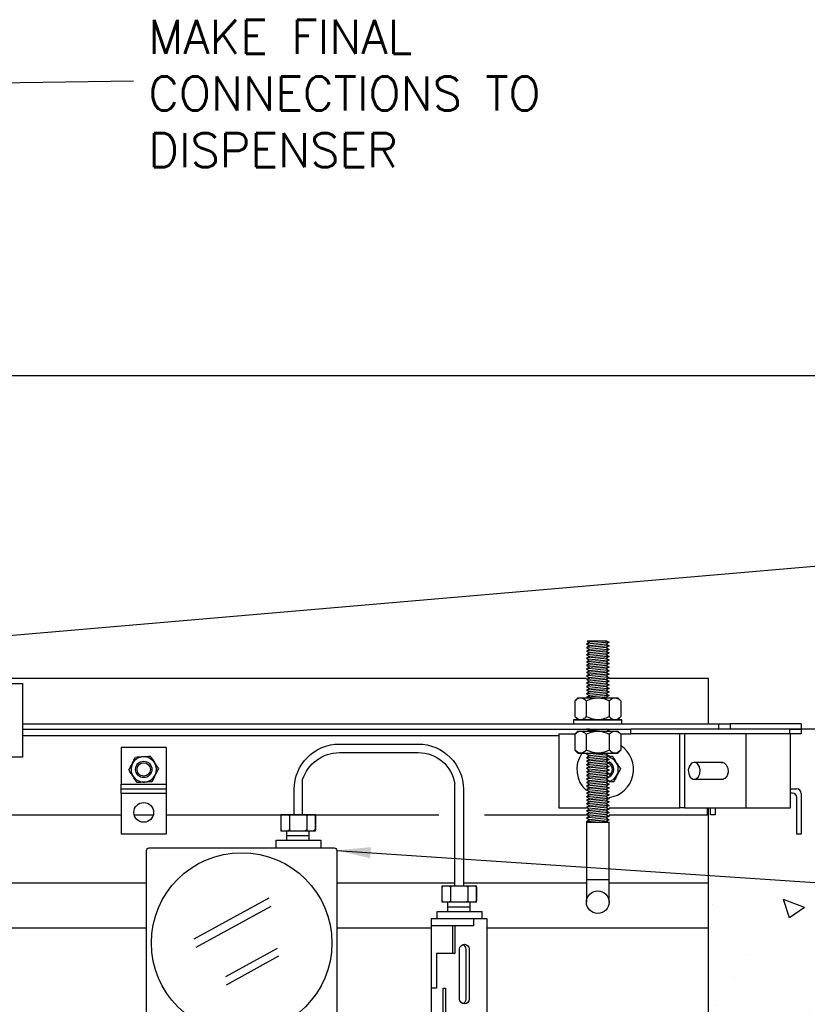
# Model space of a CAD drawing. Extents: x 1152 to 2559, y 156 to 782.
# Tile 110 of 111: x 2503 to 2520, y 496 to 518. Entities that reach past the tile are written whole.
import ezdxf

# ---------------------------------------------------------------- set-up
doc = ezdxf.new("R2010")
doc.units = 0
doc.header["$MEASUREMENT"] = 0
for name, color, linetype in [('1', 1, 'CONTINUOUS'), ('CONCRETE-HATCH', 2, 'CONTINUOUS'), ('CONCRETE-ISLAND', 6, 'CONTINUOUS'), ('DISPENSER-ELEVATION', 3, 'CONTINUOUS'), ('DISPENSER-SUMP', 1, 'CONTINUOUS'), ('FREEZE-OUTLINE-TITLES', 60, 'CONTINUOUS'), ('J-BOX', 2, 'CONTINUOUS'), ('PROBE', 2, 'CONTINUOUS'), ('TEXT', 3, 'CONTINUOUS')]:
    doc.layers.add(name, color=color, linetype=linetype)
doc.styles.add('sim001', font='simplex.shx', dxfattribs={"height": 0.08})
doc.styles.add('SIMPLEX', font='simplex')
doc.dimstyles.new('DIM16', dxfattribs={"dimscale": 16, "dimtxt": 0.09375, "dimasz": 0.09375, "dimexe": 0.0625, "dimexo": 0.0625, "dimgap": 0.0625, "dimtad": 1, "dimdec": 4, "dimzin": 3, "dimdsep": 46, "dimlunit": 4, "dimtxsty": 'SIMPLEX', "dimcen": 0, "dimclrd": 3, "dimclre": 3, "dimclrt": 3, "dimadec": 0, "dimazin": 0, "dimtfac": 1, "dimtdec": 4, "dimtofl": 0, "dimtmove": 0, "dimatfit": 3, "dimfxl": 1, "dimfrac": 2, "dimtolj": 1, "dimtzin": 3, "dimarcsym": 0})
doc.dimstyles.new('DIM8', dxfattribs={"dimscale": 8, "dimtxt": 0.09375, "dimasz": 0.09375, "dimexe": 0.0625, "dimexo": 0.0625, "dimgap": 0.0625, "dimtad": 1, "dimdec": 4, "dimzin": 3, "dimdsep": 46, "dimlunit": 4, "dimtxsty": 'SIMPLEX', "dimcen": 0.0625, "dimclrd": 3, "dimclre": 3, "dimclrt": 3, "dimadec": 0, "dimazin": 0, "dimtfac": 1, "dimtdec": 4, "dimtofl": 0, "dimtmove": 0, "dimatfit": 3, "dimfxl": 1, "dimfrac": 2, "dimtolj": 1, "dimtzin": 3, "dimarcsym": 0})

msp = doc.modelspace()

# ---------------------------------------------------------------- hatches: boundary and pattern name
at = {"layer": 'CONCRETE-HATCH'}
h = msp.add_hatch(dxfattribs=at)
h.set_pattern_fill('AR-CONC', color=256, scale=0.6667, style=0)
h.set_pattern_definition([(130, (2273.9013, 200.234), (-4.781974, -0.41837), [0.500025, -5.500275]), (185, (2273.9013, 200.234), (0.925055, 5.014865), [0.40002, -4.40022]), (79.5486, (2273.503, 200.1992), (-3.85692, 4.596493), [0.424956, -4.674514]), (133.8158, (2273.9013, 201.5675), (-7.1153, -1.103515), [0.75004, -8.25041]), (83.3644, (2273.3084, 201.4755), (-6.2314, 6.49444), [0.63743, -7.01177]), (188.8158, (2273.901, 201.5675), (-6.23139, 6.49445), [0.60003, -6.60033]), (159, (2273.2346, 201.234), (-3.97958, -2.68426), [0.500025, -5.500275]), (214, (2273.2346, 201.234), (-1.622183, 4.834575), [0.40002, -4.40022]), (108.5486, (2272.903, 201.0105), (-5.601764, 2.15031), [0.424956, -4.674514]), (142.5, (2273.9013, 200.2341), (-0.08107, 2.219403), [0, -4.346884, 0, -4.46689, 0, -4.416887]), (172.5, (2273.9013, 200.234), (-1.753885, 2.629543), [0, -2.546794, 0, -4.246879, 0, -1.683418]), (212.5, (2275.388, 200.2341), (-3.558994, -0.150373), [0, -1.66675, 0, -5.20026, 0, -6.900345]), (222.5, (2276.0548, 200.234), (-3.888102, 0.6674), [0, -2.166775, 0, -3.453506, 0, -4.900245])])
edge = h.paths.add_edge_path()
edge.add_line((2520.41728, 502.01628), (2533.63542, 502.11746))
edge.add_line((2533.63542, 502.11746), (2533.63542, 499.69939))
edge.add_line((2533.63542, 499.69939), (2531.81472, 499.01265))
edge.add_line((2531.81472, 499.01265), (2532.95954, 499.01265))
edge.add_line((2532.95954, 499.01265), (2533.63542, 498.35331))
edge.add_line((2533.63542, 498.35331), (2533.63542, 489.27353))
edge.add_line((2533.63542, 489.27353), (2517.95024, 489.27353))
edge.add_line((2517.95024, 489.27353), (2518.01915, 498.11664))
edge.add_arc((2517.67446, 497.99287), 0.36624, -262.38732, 19.752242, ccw=False)
edge.add_line((2517.62594, 498.35587), (2518.85002, 498.35587))
edge.add_line((2518.85002, 498.35587), (2518.85002, 498.34238))
edge.add_line((2518.85002, 498.34238), (2518.85002, 498.25873))
edge.add_line((2518.85002, 498.25873), (2518.85002, 498.24254))
edge.add_line((2518.85002, 498.24254), (2518.85002, 498.23175))
edge.add_line((2518.85002, 498.23175), (2518.91479, 498.23175))
edge.add_line((2518.91479, 498.23175), (2518.93907, 498.23175))
edge.add_line((2518.93907, 498.23175), (2518.93907, 497.88905))
edge.add_line((2518.93907, 497.88905), (2519.02002, 497.88905))
edge.add_line((2519.02002, 497.88905), (2519.09827, 497.88905))
edge.add_line((2519.09827, 497.88905), (2519.09827, 498.22575))
edge.add_line((2519.09827, 498.22575), (2519.11446, 498.23175))
edge.add_line((2519.11446, 498.23175), (2519.17113, 498.23175))
edge.add_line((2519.17113, 498.23175), (2519.18732, 498.23175))
edge.add_line((2519.18732, 498.23175), (2519.18732, 498.24254))
edge.add_line((2519.18732, 498.24254), (2519.18732, 498.32889))
edge.add_line((2519.18732, 498.32889), (2519.18732, 498.35587))
edge.add_line((2519.18732, 498.35587), (2519.24669, 498.35587))
edge.add_line((2519.24669, 498.35587), (2519.32764, 498.35587))
edge.add_line((2519.32764, 498.35587), (2519.37621, 498.35587))
edge.add_line((2519.37621, 498.35587), (2519.3951, 498.35587))
edge.add_line((2519.3951, 498.35587), (2519.3951, 498.51238))
edge.add_line((2519.3951, 498.51238), (2519.45177, 498.51238))
edge.add_line((2519.45177, 498.51238), (2519.51922, 498.51238))
edge.add_line((2519.51922, 498.51238), (2519.51922, 498.22365))
edge.add_line((2519.51922, 498.22365), (2519.51922, 498.1481))
edge.add_line((2519.51922, 498.1481), (2519.51922, 498.11841))
edge.add_line((2519.51922, 498.11841), (2519.62446, 498.11841))
edge.add_line((2519.62446, 498.11841), (2519.62446, 498.1481))
edge.add_line((2519.62446, 498.1481), (2519.62446, 498.22365))
edge.add_line((2519.62446, 498.22365), (2519.62446, 498.52387))
edge.add_arc((2519.53071, 498.52387), 0.09375, 360, 450)
edge.add_line((2519.53071, 498.61762), (2519.50303, 498.61762))
edge.add_line((2519.50303, 498.61762), (2519.45177, 498.61762))
edge.add_line((2519.45177, 498.61762), (2519.37351, 498.61762))
edge.add_line((2519.37351, 498.61762), (2519.26828, 498.61762))
edge.add_line((2519.26828, 498.61762), (2519.20621, 498.61762))
edge.add_line((2519.20621, 498.61762), (2519.20621, 498.63651))
edge.add_line((2519.20621, 498.63651), (2519.13605, 498.63651))
edge.add_line((2519.13605, 498.63651), (2519.0605, 498.63651))
edge.add_line((2519.0605, 498.63651), (2518.97684, 498.63651))
edge.add_line((2518.97684, 498.63651), (2518.90129, 498.63651))
edge.add_line((2518.90129, 498.63651), (2518.85002, 498.63651))
edge.add_line((2518.85002, 498.63651), (2518.83113, 498.63651))
edge.add_line((2518.83113, 498.63651), (2518.83113, 498.61762))
edge.add_line((2518.83113, 498.61762), (2520.41728, 498.51644))
edge.add_line((2520.41728, 498.51644), (2520.41728, 502.01628))
edge = h.paths.add_edge_path(flags=17)
edge.add_line((2518.99573, 498.75932), (2518.99573, 498.74302))
edge.add_arc((2519.02002, 498.53667), 0.20778, 84.035352, 96.711877, ccw=False)
edge.add_line((2519.04161, 498.74332), (2519.04161, 498.75959))
edge.add_arc((2519.02002, 498.53667), 0.22397, 68.070412, 84.46793, ccw=False)
edge.add_arc((2519.02002, 498.53667), 0.22397, 47.302508, 68.070412, ccw=False)
edge.add_line((2519.1719, 498.70127), (2519.15494, 498.70127))
edge.add_line((2519.15494, 498.70127), (2519.09827, 498.70127))
edge.add_line((2519.09827, 498.70127), (2519.02002, 498.70127))
edge.add_line((2519.02002, 498.70127), (2518.94176, 498.70127))
edge.add_line((2518.94176, 498.70127), (2518.86814, 498.70127))
edge.add_arc((2519.02002, 498.53667), 0.22397, 111.929588, 132.697492, ccw=False)
edge.add_arc((2519.02002, 498.53667), 0.22397, 96.224687, 111.929588, ccw=False)

# ---------------------------------------------------------------- linework, layer by layer
at = {"layer": '1', "linetype": 'Continuous'}
for p, q in [((2515.35944, 504.0301), (2515.29221, 503.98976)), ((2515.79306, 504.0301), (2515.29221, 503.98976)), ((2515.30902, 504.05699), (2515.35944, 504.0301)), ((2515.74264, 504.05699), (2515.30902, 504.05699)), ((2515.63171, 504.05699), (2515.35944, 504.0301)), ((2515.79306, 504.0301), (2515.72583, 503.98976)), ((2515.74264, 504.05699), (2515.79306, 504.0301)), ((2515.29221, 503.98976), (2515.35944, 503.94943)), ((2515.35944, 503.94943), (2515.29221, 503.91245)), ((2515.79306, 503.94943), (2515.29221, 503.91245)), ((2515.29221, 503.91245), (2515.35944, 503.87211)), ((2515.79306, 503.87211), (2515.29221, 503.83178)), ((2515.35944, 503.87211), (2515.29221, 503.83178)), ((2515.29221, 503.83178), (2515.35944, 503.7948)), ((2515.79306, 503.7948), (2515.29221, 503.75447)), ((2515.35944, 503.7948), (2515.29221, 503.75447)), ((2515.72583, 503.98976), (2515.35944, 503.94943)), ((2515.72583, 503.91245), (2515.35944, 503.87211)), ((2515.72583, 503.83178), (2515.35944, 503.7948)), ((2515.72583, 503.98976), (2515.79306, 503.94943)), ((2515.79306, 503.94943), (2515.72583, 503.91245)), ((2515.72583, 503.91245), (2515.79306, 503.87211)), ((2515.79306, 503.87211), (2515.72583, 503.83178)), ((2515.72583, 503.83178), (2515.79306, 503.7948)), ((2515.79306, 503.7948), (2515.72583, 503.75447)), ((2515.29221, 503.75447), (2515.35944, 503.71749)), ((2515.35944, 503.71749), (2515.29221, 503.67715)), ((2515.79306, 503.71749), (2515.29221, 503.67715)), ((2515.29221, 503.67715), (2515.35944, 503.63682)), ((2515.35944, 503.63682), (2515.29221, 503.59984)), ((2515.79306, 503.63682), (2515.29221, 503.59984)), ((2515.29221, 503.59984), (2515.35944, 503.5595)), ((2515.72583, 503.75447), (2515.35944, 503.71749)), ((2515.72583, 503.67715), (2515.35944, 503.63682)), ((2515.72583, 503.59984), (2515.35944, 503.5595)), ((2515.72583, 503.75447), (2515.79306, 503.71749)), ((2515.79306, 503.71749), (2515.72583, 503.67715)), ((2515.72583, 503.67715), (2515.79306, 503.63682)), ((2515.79306, 503.63682), (2515.72583, 503.59984)), ((2515.72583, 503.59984), (2515.79306, 503.5595)), ((2515.79306, 503.5595), (2515.29221, 503.51917)), ((2515.35944, 503.5595), (2515.29221, 503.51917)), ((2515.29221, 503.51917), (2515.35944, 503.48219)), ((2515.79306, 503.48219), (2515.29221, 503.44185)), ((2515.35944, 503.48219), (2515.29221, 503.44185)), ((2515.29221, 503.44185), (2515.35944, 503.40152)), ((2515.35944, 503.40152), (2515.29221, 503.36454)), ((2515.79306, 503.40152), (2515.29221, 503.36454)), ((2515.29221, 503.36454), (2515.35944, 503.32421)), ((2515.72583, 503.51917), (2515.35944, 503.48219)), ((2515.72583, 503.44185), (2515.35944, 503.40152)), ((2515.72583, 503.36454), (2515.35944, 503.32421)), ((2515.79306, 503.5595), (2515.72583, 503.51917)), ((2515.72583, 503.51917), (2515.79306, 503.48219)), ((2515.79306, 503.48219), (2515.72583, 503.44185)), ((2515.72583, 503.44185), (2515.79306, 503.40152)), ((2515.79306, 503.40152), (2515.72583, 503.36454)), ((2515.72583, 503.36454), (2515.79306, 503.32421)), ((2515.29221, 503.23009), (2490.44366, 503.23009)), ((2515.35944, 503.32421), (2515.29221, 503.28723)), ((2515.79306, 503.32421), (2515.29221, 503.28723)), ((2515.29221, 503.28723), (2515.35944, 503.24689)), ((2515.79306, 503.24689), (2515.29221, 503.20656)), ((2515.35944, 503.24689), (2515.29221, 503.20656)), ((2515.29221, 503.20656), (2515.35944, 503.16958)), ((2515.79306, 503.16958), (2515.29221, 503.12924)), ((2515.35944, 503.16958), (2515.29221, 503.12924)), ((2515.72583, 503.28723), (2515.35944, 503.24689)), ((2515.72583, 503.20656), (2515.35944, 503.16958)), ((2515.79306, 503.32421), (2515.72583, 503.28723)), ((2515.72583, 503.28723), (2515.79306, 503.24689)), ((2515.79306, 503.24689), (2515.72583, 503.20656)), ((2515.72583, 503.20656), (2515.79306, 503.16958)), ((2515.79306, 503.16958), (2515.72583, 503.12924)), ((2517.9847, 503.23009), (2515.79306, 503.23009)), ((2517.9847, 502.22839), (2517.9847, 503.23009)), ((2515.29221, 503.12924), (2515.35944, 503.08891)), ((2515.35944, 503.08891), (2515.29221, 503.05193)), ((2515.79306, 503.08891), (2515.29221, 503.05193)), ((2515.29221, 503.05193), (2515.35944, 503.01159)), ((2515.35944, 503.01159), (2515.29221, 502.97126)), ((2515.79306, 503.01159), (2515.29221, 502.97126)), ((2515.29221, 502.97126), (2515.35944, 502.93428)), ((2515.79306, 502.93428), (2515.29221, 502.89394)), ((2515.35944, 502.93428), (2515.29221, 502.89394)), ((2515.72583, 503.12924), (2515.35944, 503.08891)), ((2515.72583, 503.05193), (2515.35944, 503.01159)), ((2515.72583, 502.97126), (2515.35944, 502.93428)), ((2515.72583, 503.12924), (2515.79306, 503.08891)), ((2515.79306, 503.08891), (2515.72583, 503.05193)), ((2515.72583, 503.05193), (2515.79306, 503.01159)), ((2515.79306, 503.01159), (2515.72583, 502.97126)), ((2515.72583, 502.97126), (2515.79306, 502.93428)), ((2515.79306, 502.93428), (2515.72583, 502.89394)), ((2515.10397, 502.80655), (2515.03674, 502.73932)), ((2515.03674, 502.73932), (2515.07036, 502.76957)), ((2515.03674, 502.73932), (2515.03674, 502.38973)), ((2515.07036, 502.76957), (2515.08716, 502.78302)), ((2515.08716, 502.78302), (2515.10733, 502.7931)), ((2515.10397, 502.80655), (2515.11742, 502.80655)), ((2515.10733, 502.7931), (2515.14767, 502.80655)), ((2515.11742, 502.80655), (2515.16111, 502.80655)), ((2515.14767, 502.80655), (2515.15439, 502.80655)), ((2515.15439, 502.80655), (2515.16111, 502.80655)), ((2515.16111, 502.80655), (2515.19473, 502.79983)), ((2515.16111, 502.80655), (2515.25859, 502.80655)), ((2515.19473, 502.79983), (2515.22834, 502.78638)), ((2515.22834, 502.78638), (2515.25859, 502.76621)), ((2515.25859, 502.80655), (2515.39305, 502.80655)), ((2515.25859, 502.76621), (2515.28885, 502.73932)), ((2515.28885, 502.73932), (2515.35944, 502.76957)), ((2515.28885, 502.73932), (2515.28885, 502.38973)), ((2515.29221, 502.89394), (2515.35944, 502.85697)), ((2515.79306, 502.85697), (2515.29221, 502.81663)), ((2515.35944, 502.85697), (2515.29221, 502.81663)), ((2515.29221, 502.81663), (2515.30902, 502.80655)), ((2515.72583, 502.89394), (2515.35944, 502.85697)), ((2515.35944, 502.76957), (2515.39305, 502.78302)), ((2515.39305, 502.80655), (2515.54095, 502.80655)), ((2515.39305, 502.78302), (2515.43003, 502.7931)), ((2515.43003, 502.7931), (2515.5107, 502.80655)), ((2515.5107, 502.80655), (2515.52415, 502.80655)), ((2515.52415, 502.80655), (2515.54095, 502.80655)), ((2515.54095, 502.80655), (2515.69222, 502.80655)), ((2515.54095, 502.80655), (2515.60818, 502.79983)), ((2515.60818, 502.79983), (2515.67205, 502.78638)), ((2515.72583, 502.81663), (2515.63171, 502.80655)), ((2515.67205, 502.78638), (2515.73591, 502.76621)), ((2515.69222, 502.80655), (2515.82331, 502.80655)), ((2515.72583, 502.89394), (2515.79306, 502.85697)), ((2515.79306, 502.85697), (2515.72583, 502.81663)), ((2515.72583, 502.81663), (2515.74264, 502.80655)), ((2515.73591, 502.76621), (2515.79306, 502.73932)), ((2515.79306, 502.73932), (2515.81659, 502.75949)), ((2515.79306, 502.73932), (2515.79306, 502.38973)), ((2515.81659, 502.75949), (2515.84012, 502.7763)), ((2515.82331, 502.80655), (2515.92079, 502.80655)), ((2515.84012, 502.7763), (2515.88045, 502.79983)), ((2515.88045, 502.79983), (2515.92079, 502.80655)), ((2515.92079, 502.80655), (2515.96449, 502.80655)), ((2515.92079, 502.80655), (2515.92751, 502.80655)), ((2515.92751, 502.80655), (2515.95777, 502.79983)), ((2515.95777, 502.79983), (2515.97457, 502.7931)), ((2515.96449, 502.80655), (2515.9813, 502.80655)), ((2515.97457, 502.7931), (2515.98802, 502.78638)), ((2516.04853, 502.73932), (2515.9813, 502.80655)), ((2515.98802, 502.78638), (2516.01827, 502.76285)), ((2516.01827, 502.76285), (2516.03508, 502.75277)), ((2516.03508, 502.75277), (2516.04853, 502.73932)), ((2516.04853, 502.73932), (2516.04853, 502.38973)), ((2515.00985, 502.32251), (2515.00985, 502.22839)), ((2515.03002, 502.32251), (2515.00985, 502.32251)), ((2515.09389, 502.32251), (2515.03002, 502.32251)), ((2515.03674, 502.38973), (2515.10397, 502.32251)), ((2515.06699, 502.36284), (2515.03674, 502.38973)), ((2515.03674, 502.32251), (2515.28885, 502.32251)), ((2515.03674, 502.32251), (2515.28885, 502.32251)), ((2515.28885, 502.32251), (2515.03674, 502.32251)), ((2515.28885, 502.32251), (2515.03674, 502.32251)), ((2515.09725, 502.33931), (2515.06699, 502.36284)), ((2515.19473, 502.32251), (2515.09389, 502.32251)), ((2515.13086, 502.32587), (2515.09725, 502.33931)), ((2515.16111, 502.32251), (2515.13086, 502.32587)), ((2515.1712, 502.32251), (2515.16111, 502.32251)), ((2515.17792, 502.32251), (2515.1712, 502.32251)), ((2515.21826, 502.33595), (2515.17792, 502.32251)), ((2515.3191, 502.32251), (2515.19473, 502.32251)), ((2515.23506, 502.34604), (2515.21826, 502.33595)), ((2515.25523, 502.35948), (2515.23506, 502.34604)), ((2515.28885, 502.38973), (2515.25523, 502.35948)), ((2515.34935, 502.36284), (2515.28885, 502.38973)), ((2515.28885, 502.32251), (2515.79306, 502.32251)), ((2515.79306, 502.32251), (2515.28885, 502.32251)), ((2515.79306, 502.32251), (2515.28885, 502.32251)), ((2515.28885, 502.32251), (2515.79306, 502.32251)), ((2515.467, 502.32251), (2515.3191, 502.32251)), ((2515.40986, 502.33931), (2515.34935, 502.36284)), ((2515.47709, 502.32587), (2515.40986, 502.33931)), ((2515.61827, 502.32251), (2515.467, 502.32251)), ((2515.54095, 502.32251), (2515.47709, 502.32587)), ((2515.55776, 502.32251), (2515.54095, 502.32251)), ((2515.57457, 502.32251), (2515.55776, 502.32251)), ((2515.65188, 502.33595), (2515.57457, 502.32251)), ((2515.76281, 502.32251), (2515.61827, 502.32251)), ((2515.68885, 502.34604), (2515.65188, 502.33595)), ((2515.72583, 502.35948), (2515.68885, 502.34604)), ((2515.79306, 502.38973), (2515.72583, 502.35948)), ((2515.89054, 502.32251), (2515.76281, 502.32251)), ((2515.81659, 502.36957), (2515.79306, 502.38973)), ((2515.79306, 502.32251), (2516.04853, 502.32251)), ((2515.79306, 502.32251), (2516.04853, 502.32251)), ((2516.04853, 502.32251), (2515.79306, 502.32251)), ((2516.04853, 502.32251), (2515.79306, 502.32251)), ((2515.84012, 502.3494), (2515.81659, 502.36957)), ((2515.88045, 502.32923), (2515.84012, 502.3494)), ((2515.92079, 502.32251), (2515.88045, 502.32923)), ((2515.98802, 502.32251), (2515.89054, 502.32251)), ((2515.92751, 502.32251), (2515.92079, 502.32251)), ((2515.96113, 502.32923), (2515.92751, 502.32251)), ((2515.97457, 502.33595), (2515.96113, 502.32923)), ((2515.99138, 502.34267), (2515.97457, 502.33595)), ((2515.9813, 502.32251), (2516.04853, 502.38973)), ((2516.05189, 502.32251), (2515.98802, 502.32251)), ((2516.01827, 502.36284), (2515.99138, 502.34267)), ((2516.03508, 502.37629), (2516.01827, 502.36284)), ((2516.04853, 502.38973), (2516.03508, 502.37629)), ((2516.07206, 502.32251), (2516.05189, 502.32251)), ((2516.07206, 502.22839), (2516.07206, 502.32251)), ((2502.86857, 502.22839), (2518.20991, 502.22839)), ((2502.86857, 502.11746), (2516.27374, 502.11746)), ((2515.10397, 502.0704), (2515.03674, 502.00317)), ((2515.08716, 502.04687), (2515.10733, 502.05695)), ((2515.10397, 502.0704), (2515.11742, 502.0704)), ((2515.10733, 502.05695), (2515.14767, 502.0704)), ((2515.11742, 502.0704), (2515.16111, 502.0704)), ((2515.14767, 502.0704), (2515.15439, 502.0704)), ((2515.15439, 502.0704), (2515.16111, 502.0704)), ((2515.16111, 502.0704), (2515.25859, 502.0704)), ((2515.16111, 502.0704), (2515.19473, 502.06704)), ((2515.19473, 502.06704), (2515.22834, 502.05023)), ((2515.25859, 502.0704), (2515.39305, 502.0704)), ((2515.30229, 502.11746), (2515.29221, 502.1141)), ((2515.3628, 502.11746), (2515.29221, 502.1141)), ((2515.29221, 502.1141), (2515.35944, 502.07376)), ((2515.35944, 502.07376), (2515.35608, 502.0704)), ((2515.72583, 502.1141), (2515.35944, 502.07376)), ((2515.39305, 502.0704), (2515.54095, 502.0704)), ((2515.39305, 502.04687), (2515.43003, 502.05695)), ((2515.43003, 502.05695), (2515.5107, 502.0704)), ((2515.5107, 502.0704), (2515.52415, 502.0704)), ((2515.52415, 502.0704), (2515.54095, 502.0704)), ((2515.54095, 502.0704), (2515.69222, 502.0704)), ((2515.54095, 502.0704), (2515.60818, 502.06704)), ((2515.60818, 502.06704), (2515.67205, 502.05023)), ((2515.69222, 502.0704), (2515.82331, 502.0704)), ((2515.73255, 502.11746), (2515.72583, 502.1141)), ((2515.72583, 502.1141), (2515.79306, 502.07376)), ((2515.79306, 502.07376), (2515.76281, 502.0704)), ((2515.79306, 502.07376), (2515.7897, 502.0704)), ((2515.82331, 502.0704), (2515.92079, 502.0704)), ((2515.84012, 502.04351), (2515.88045, 502.06368)), ((2515.88045, 502.06368), (2515.92079, 502.0704)), ((2515.92079, 502.0704), (2515.96449, 502.0704)), ((2515.92079, 502.0704), (2515.92751, 502.0704)), ((2515.92751, 502.0704), (2515.95777, 502.06368)), ((2515.95777, 502.06368), (2515.97457, 502.06032)), ((2515.96449, 502.0704), (2515.9813, 502.0704)), ((2515.97457, 502.06032), (2515.98802, 502.05023)), ((2516.04853, 502.00317), (2515.9813, 502.0704)), ((2516.27374, 502.0099), (2516.27374, 502.11746)), ((2519.77633, 502.11746), (2516.27374, 502.11746)), ((2518.20991, 502.22839), (2518.33764, 502.22839)), ((2518.20991, 502.11746), (2518.20991, 502.22839)), ((2518.27378, 502.22839), (2518.2805, 502.22839)), ((2518.33764, 502.22839), (2518.4284, 502.22839)), ((2518.4284, 502.22839), (2518.46202, 502.22839)), ((2520.02507, 502.22839), (2518.46202, 502.22839)), ((2518.46202, 502.22839), (2518.46202, 502.11746)), ((2519.77633, 502.11746), (2519.9007, 502.11746)), ((2519.77633, 502.0099), (2519.77633, 502.11746)), ((2519.9007, 502.11746), (2519.99146, 502.11746)), ((2519.99146, 502.11746), (2520.02507, 502.11746)), ((2520.02507, 502.22839), (2520.02507, 502.19477)), ((2520.02507, 502.19477), (2520.02507, 502.11746)), ((2520.02507, 502.11746), (2520.02507, 502.0099)), ((2502.86857, 501.97628), (2514.68379, 501.97628)), ((2514.68379, 502.0099), (2515.0401, 502.0099)), ((2514.68379, 502.0099), (2514.68379, 500.38297)), ((2515.03674, 502.00317), (2515.07036, 502.03342)), ((2515.03674, 502.00317), (2515.03674, 501.65359)), ((2515.07036, 502.03342), (2515.08716, 502.04687)), ((2515.22834, 502.05023), (2515.25859, 502.03006)), ((2515.25859, 502.03006), (2515.28885, 502.00317)), ((2515.28885, 502.00317), (2515.35944, 502.03342)), ((2515.28885, 502.00317), (2515.28885, 501.65359)), ((2515.35944, 502.03342), (2515.39305, 502.04687)), ((2515.67205, 502.05023), (2515.73591, 502.03006)), ((2515.73591, 502.03006), (2515.79306, 502.00317)), ((2515.79306, 502.00317), (2515.81659, 502.02334)), ((2515.79306, 502.00317), (2515.79306, 501.65359)), ((2515.81659, 502.02334), (2515.84012, 502.04351)), ((2515.98802, 502.05023), (2516.01827, 502.03006)), ((2516.01827, 502.03006), (2516.03508, 502.01662)), ((2516.03508, 502.01662), (2516.04853, 502.00317)), ((2516.0418, 502.0099), (2516.27374, 502.0099)), ((2516.04853, 502.00317), (2516.04853, 501.65359)), ((2519.77633, 502.0099), (2516.27374, 502.0099)), ((2517.35275, 500.38297), (2517.35275, 502.0099)), ((2517.45359, 502.0099), (2517.45359, 500.38297)), ((2518.80488, 502.0099), (2518.80488, 500.38297)), ((2519.9007, 502.0099), (2519.77633, 502.0099)), ((2519.78977, 500.38297), (2519.78977, 502.0099)), ((2519.99146, 502.0099), (2519.9007, 502.0099)), ((2520.02507, 502.0099), (2519.99146, 502.0099)), ((2506.03489, 501.70737), (2505.03656, 501.70737)), ((2505.03656, 501.70737), (2505.03656, 500.90063)), ((2506.03489, 501.70737), (2506.03489, 500.90063)), ((2515.03674, 501.65359), (2515.10397, 501.58636)), ((2515.06699, 501.62669), (2515.03674, 501.65359)), ((2515.09725, 501.60653), (2515.06699, 501.62669)), ((2515.25523, 501.62333), (2515.23506, 501.60989)), ((2515.28885, 501.65359), (2515.25523, 501.62333)), ((2515.34935, 501.62669), (2515.28885, 501.65359)), ((2515.40986, 501.60653), (2515.34935, 501.62669)), ((2515.72583, 501.62333), (2515.68885, 501.60989)), ((2515.79306, 501.65359), (2515.72583, 501.62333)), ((2515.81659, 501.63342), (2515.79306, 501.65359)), ((2515.84012, 501.61661), (2515.81659, 501.63342)), ((2515.88045, 501.59308), (2515.84012, 501.61661)), ((2515.9813, 501.58636), (2516.04853, 501.65359)), ((2516.01827, 501.63006), (2515.99138, 501.60653)), ((2516.03508, 501.64014), (2516.01827, 501.63006)), ((2516.04853, 501.65359), (2516.03508, 501.64014)), ((2505.30547, 501.39812), (2505.32228, 501.43173)), ((2505.32228, 501.43173), (2505.34244, 501.46535)), ((2505.34244, 501.46535), (2505.35925, 501.49896)), ((2505.35925, 501.49896), (2505.39623, 501.50232)), ((2505.39623, 501.50232), (2505.43656, 501.50232)), ((2505.43656, 501.50232), (2505.48026, 501.50568)), ((2505.48026, 501.50568), (2505.5206, 501.50905)), ((2505.5206, 501.50905), (2505.53068, 501.50905)), ((2505.53068, 501.50905), (2505.57102, 501.50905)), ((2505.57102, 501.50905), (2505.608, 501.51241)), ((2505.608, 501.51241), (2505.64497, 501.51577)), ((2505.64497, 501.51577), (2505.68195, 501.51577)), ((2505.68195, 501.51577), (2505.69203, 501.50232)), ((2505.69203, 501.50232), (2505.70212, 501.48552)), ((2505.70212, 501.48552), (2505.73573, 501.43509)), ((2505.73573, 501.43509), (2505.7727, 501.38131)), ((2515.13086, 501.58972), (2515.09725, 501.60653)), ((2515.10397, 501.58636), (2515.11742, 501.58636)), ((2515.11742, 501.58636), (2515.16111, 501.58636)), ((2515.16111, 501.58636), (2515.13086, 501.58972)), ((2515.1712, 501.58636), (2515.16111, 501.58636)), ((2515.16111, 501.58636), (2515.25859, 501.58636)), ((2515.17792, 501.58636), (2515.1712, 501.58636)), ((2515.21826, 501.5998), (2515.17792, 501.58636)), ((2515.23506, 501.60989), (2515.21826, 501.5998)), ((2515.25859, 501.58636), (2515.39305, 501.58636)), ((2515.56448, 501.58636), (2515.29221, 501.56619)), ((2515.32918, 501.58636), (2515.29221, 501.56619)), ((2515.29221, 501.56619), (2515.35944, 501.52585)), ((2515.35944, 501.52585), (2515.29221, 501.48552)), ((2515.79306, 501.52585), (2515.29221, 501.48552)), ((2515.29221, 501.48552), (2515.35944, 501.44854)), ((2515.35944, 501.44854), (2515.29221, 501.4082)), ((2515.79306, 501.44854), (2515.29221, 501.4082)), ((2515.29221, 501.4082), (2515.35944, 501.37123)), ((2515.72583, 501.56619), (2515.35944, 501.52585)), ((2515.72583, 501.48552), (2515.35944, 501.44854)), ((2515.72583, 501.4082), (2515.35944, 501.37123)), ((2515.39305, 501.58636), (2515.54095, 501.58636)), ((2515.47709, 501.58972), (2515.40986, 501.60653)), ((2515.54095, 501.58636), (2515.47709, 501.58972)), ((2515.55776, 501.58636), (2515.54095, 501.58636)), ((2515.54095, 501.58636), (2515.69222, 501.58636)), ((2515.57457, 501.58636), (2515.55776, 501.58636)), ((2515.65188, 501.5998), (2515.57457, 501.58636)), ((2515.68885, 501.60989), (2515.65188, 501.5998)), ((2515.69222, 501.58636), (2515.82331, 501.58636)), ((2515.75944, 501.58636), (2515.72583, 501.56619)), ((2515.72583, 501.56619), (2515.79306, 501.52585)), ((2515.79306, 501.52585), (2515.72583, 501.48552)), ((2515.72583, 501.48552), (2515.79306, 501.44854)), ((2515.79306, 501.44854), (2515.72583, 501.4082)), ((2515.72583, 501.4082), (2515.79306, 501.37123)), ((2515.79306, 501.51241), (2515.82667, 501.51577)), ((2515.82331, 501.58636), (2515.92079, 501.58636)), ((2515.82667, 501.51577), (2515.86365, 501.51577)), ((2515.86365, 501.51577), (2515.87373, 501.50232)), ((2515.87373, 501.50232), (2515.88382, 501.48552)), ((2515.92079, 501.58636), (2515.88045, 501.59308)), ((2515.88382, 501.48552), (2515.91743, 501.43509)), ((2515.91743, 501.43509), (2515.95104, 501.38131)), ((2515.92751, 501.58636), (2515.92079, 501.58636)), ((2515.92079, 501.58636), (2515.96449, 501.58636)), ((2515.96113, 501.59308), (2515.92751, 501.58636)), ((2515.97457, 501.5998), (2515.96113, 501.59308)), ((2515.96449, 501.58636), (2515.9813, 501.58636)), ((2515.99138, 501.60653), (2515.97457, 501.5998)), ((2505.21135, 501.20988), (2505.22816, 501.24349)), ((2505.22143, 501.19307), (2505.21135, 501.20988)), ((2505.23152, 501.17627), (2505.22143, 501.19307)), ((2505.22816, 501.24349), (2505.24833, 501.28047)), ((2505.24833, 501.28047), (2505.26513, 501.31745)), ((2505.26513, 501.31745), (2505.2853, 501.35442)), ((2505.2853, 501.35442), (2505.28866, 501.3645)), ((2505.28866, 501.3645), (2505.30547, 501.39812)), ((2505.7727, 501.38131), (2505.78279, 501.3645)), ((2505.78279, 501.3645), (2505.79287, 501.3477)), ((2505.79287, 501.3477), (2505.82649, 501.29392)), ((2505.84329, 501.20988), (2505.8164, 501.1561)), ((2505.82649, 501.29392), (2505.8601, 501.24349)), ((2505.8601, 501.24349), (2505.84329, 501.20988)), ((2515.79306, 501.37123), (2515.29221, 501.33089)), ((2515.35944, 501.37123), (2515.29221, 501.33089)), ((2515.29221, 501.33089), (2515.35944, 501.29055)), ((2515.79306, 501.29055), (2515.29221, 501.25358)), ((2515.35944, 501.29055), (2515.29221, 501.25358)), ((2515.29221, 501.25358), (2515.35944, 501.21324)), ((2515.35944, 501.21324), (2515.29221, 501.1729)), ((2515.79306, 501.21324), (2515.29221, 501.1729)), ((2515.72583, 501.33089), (2515.35944, 501.29055)), ((2515.72583, 501.25358), (2515.35944, 501.21324)), ((2515.79306, 501.37123), (2515.72583, 501.33089)), ((2515.72583, 501.33089), (2515.79306, 501.29055)), ((2515.79306, 501.29055), (2515.72583, 501.25358)), ((2515.72583, 501.25358), (2515.79306, 501.21324)), ((2515.79306, 501.21324), (2515.72583, 501.1729)), ((2515.95104, 501.38131), (2515.96449, 501.3645)), ((2515.96449, 501.3645), (2515.97457, 501.3477)), ((2515.97457, 501.3477), (2516.00819, 501.29392)), ((2516.025, 501.20988), (2515.99474, 501.1561)), ((2516.00819, 501.29392), (2516.0418, 501.24349)), ((2516.0418, 501.24349), (2516.025, 501.20988)), ((2517.56116, 501.30064), (2517.53763, 501.2166)), ((2517.53763, 501.2166), (2517.54771, 501.12921)), ((2517.60822, 501.36114), (2517.56116, 501.30064)), ((2517.66872, 501.38131), (2517.60822, 501.36114)), ((2518.30403, 501.38131), (2517.66872, 501.38131)), ((2517.72923, 501.36114), (2517.66872, 501.38131)), ((2517.77629, 501.30064), (2517.72923, 501.36114)), ((2517.79646, 501.2166), (2517.77629, 501.30064)), ((2517.78973, 501.12921), (2517.79646, 501.2166)), ((2518.26033, 501.38131), (2518.3242, 501.37459)), ((2518.3242, 501.37459), (2518.37462, 501.33089)), ((2518.37462, 501.33089), (2518.40823, 501.25358)), ((2518.40823, 501.25358), (2518.41496, 501.16618)), ((2505.26513, 501.12585), (2505.23152, 501.17627)), ((2505.29875, 501.07206), (2505.26513, 501.12585)), ((2505.31219, 501.05526), (2505.29875, 501.07206)), ((2505.32228, 501.03845), (2505.31219, 501.05526)), ((2505.35589, 500.98803), (2505.32228, 501.03845)), ((2505.3895, 500.93761), (2505.35589, 500.98803)), ((2505.74918, 501.02164), (2505.7122, 500.95441)), ((2505.76598, 501.05526), (2505.74918, 501.02164)), ((2505.78279, 501.08887), (2505.76598, 501.05526)), ((2505.78615, 501.09895), (2505.78279, 501.08887)), ((2505.79623, 501.11912), (2505.78615, 501.09895)), ((2505.80632, 501.13593), (2505.79623, 501.11912)), ((2505.8164, 501.1561), (2505.80632, 501.13593)), ((2515.29221, 501.1729), (2515.35944, 501.13593)), ((2515.35944, 501.13593), (2515.29221, 501.09559)), ((2515.79306, 501.13593), (2515.29221, 501.09559)), ((2515.29221, 501.09559), (2515.35944, 501.05526)), ((2515.79306, 501.05526), (2515.29221, 501.01828)), ((2515.35944, 501.05526), (2515.29221, 501.01828)), ((2515.29221, 501.01828), (2515.35944, 500.97794)), ((2515.79306, 500.97794), (2515.29221, 500.94097)), ((2515.35944, 500.97794), (2515.29221, 500.94097)), ((2515.72583, 501.1729), (2515.35944, 501.13593)), ((2515.72583, 501.09559), (2515.35944, 501.05526)), ((2515.72583, 501.01828), (2515.35944, 500.97794)), ((2515.72583, 501.1729), (2515.79306, 501.13593)), ((2515.79306, 501.13593), (2515.72583, 501.09559)), ((2515.72583, 501.09559), (2515.79306, 501.05526)), ((2515.79306, 501.05526), (2515.72583, 501.01828)), ((2515.72583, 501.01828), (2515.79306, 500.97794)), ((2515.79306, 500.97794), (2515.72583, 500.94097)), ((2515.92751, 501.02164), (2515.8939, 500.95441)), ((2515.94432, 501.05526), (2515.92751, 501.02164)), ((2515.96449, 501.08887), (2515.94432, 501.05526)), ((2515.96785, 501.09895), (2515.96449, 501.08887)), ((2515.97794, 501.11912), (2515.96785, 501.09895)), ((2515.98802, 501.13593), (2515.97794, 501.11912)), ((2515.99474, 501.1561), (2515.98802, 501.13593)), ((2517.54771, 501.12921), (2517.58133, 501.05526)), ((2517.58133, 501.05526), (2517.63847, 501.01156)), ((2517.63847, 501.01156), (2517.69898, 501.01156)), ((2517.66872, 501.0082), (2518.30403, 501.0082)), ((2517.69898, 501.01156), (2517.75612, 501.05526)), ((2517.75612, 501.05526), (2517.78973, 501.12921)), ((2518.27378, 501.00483), (2518.26033, 501.0082)), ((2518.28386, 501.00483), (2518.27378, 501.00483)), ((2518.34437, 501.025), (2518.28386, 501.00483)), ((2518.39143, 501.08215), (2518.34437, 501.025)), ((2518.41496, 501.16618), (2518.39143, 501.08215)), ((2505.03656, 500.83004), (2505.03656, 500.90063)), ((2505.03656, 500.90063), (2506.03489, 500.90063)), ((2505.03656, 500.79979), (2505.03656, 500.83004)), ((2505.03656, 500.79979), (2506.03489, 500.79979)), ((2505.03656, 500.76954), (2505.03656, 500.79979)), ((2505.03656, 500.69895), (2505.03656, 500.76954)), ((2505.46346, 500.94097), (2505.3895, 500.93761)), ((2505.50043, 500.94433), (2505.46346, 500.94097)), ((2505.54077, 500.94433), (2505.50043, 500.94433)), ((2505.55085, 500.94433), (2505.54077, 500.94433)), ((2505.57102, 500.94769), (2505.55085, 500.94433)), ((2505.59455, 500.94769), (2505.57102, 500.94769)), ((2505.61472, 500.94769), (2505.59455, 500.94769)), ((2505.67522, 500.95105), (2505.61472, 500.94769)), ((2505.7122, 500.95441), (2505.67522, 500.95105)), ((2506.03489, 500.90063), (2506.03489, 500.83004)), ((2506.03489, 500.83004), (2506.03489, 500.79979)), ((2506.03489, 500.79979), (2506.03489, 500.76954)), ((2506.03489, 500.76954), (2506.03489, 500.69895)), ((2515.29221, 500.94097), (2515.35944, 500.90063)), ((2515.35944, 500.90063), (2515.29221, 500.86029)), ((2515.79306, 500.90063), (2515.29221, 500.86029)), ((2515.29221, 500.86029), (2515.35944, 500.82332)), ((2515.35944, 500.82332), (2515.29221, 500.78298)), ((2515.79306, 500.82332), (2515.29221, 500.78298)), ((2515.29221, 500.78298), (2515.35944, 500.74264)), ((2515.72583, 500.94097), (2515.35944, 500.90063)), ((2515.72583, 500.86029), (2515.35944, 500.82332)), ((2515.72583, 500.78298), (2515.35944, 500.74264)), ((2515.72583, 500.94097), (2515.79306, 500.90063)), ((2515.79306, 500.90063), (2515.72583, 500.86029)), ((2515.72583, 500.86029), (2515.79306, 500.82332)), ((2515.79306, 500.82332), (2515.72583, 500.78298)), ((2515.72583, 500.78298), (2515.79306, 500.74264)), ((2515.85693, 500.95105), (2515.79306, 500.94769)), ((2515.8939, 500.95441), (2515.85693, 500.95105)), ((2519.78977, 500.79979), (2519.92423, 500.79979)), ((2505.03656, 500.69895), (2505.03656, 499.79809)), ((2506.03489, 500.69895), (2505.03656, 500.69895)), ((2506.03489, 500.69895), (2506.03489, 499.79809)), ((2515.79306, 500.74264), (2515.29221, 500.70567)), ((2515.35944, 500.74264), (2515.29221, 500.70567)), ((2515.29221, 500.70567), (2515.35944, 500.66533)), ((2515.79306, 500.66533), (2515.29221, 500.625)), ((2515.35944, 500.66533), (2515.29221, 500.625)), ((2515.29221, 500.625), (2515.35944, 500.58802)), ((2515.35944, 500.58802), (2515.29221, 500.54768)), ((2515.79306, 500.58802), (2515.29221, 500.54768)), ((2515.29221, 500.54768), (2515.35944, 500.51071)), ((2515.72583, 500.70567), (2515.35944, 500.66533)), ((2515.72583, 500.625), (2515.35944, 500.58802)), ((2515.72583, 500.54768), (2515.35944, 500.51071)), ((2515.79306, 500.74264), (2515.72583, 500.70567)), ((2515.72583, 500.70567), (2515.79306, 500.66533)), ((2515.79306, 500.66533), (2515.72583, 500.625)), ((2515.72583, 500.625), (2515.79306, 500.58802)), ((2515.79306, 500.58802), (2515.72583, 500.54768)), ((2515.72583, 500.54768), (2515.79306, 500.51071)), ((2519.83011, 500.70567), (2519.78977, 500.70567)), ((2519.93095, 499.79809), (2519.93095, 500.60483)), ((2520.02507, 500.69895), (2520.02507, 499.79809)), ((2514.68379, 500.38297), (2515.29221, 500.38297)), ((2515.35944, 500.51071), (2515.29221, 500.47037)), ((2515.79306, 500.51071), (2515.29221, 500.47037)), ((2515.29221, 500.47037), (2515.35944, 500.43003)), ((2515.79306, 500.43003), (2515.29221, 500.39306)), ((2515.35944, 500.43003), (2515.29221, 500.39306)), ((2515.29221, 500.39306), (2515.35944, 500.35272)), ((2515.79306, 500.35272), (2515.29221, 500.31238)), ((2515.35944, 500.35272), (2515.29221, 500.31238)), ((2515.72583, 500.47037), (2515.35944, 500.43003)), ((2515.72583, 500.39306), (2515.35944, 500.35272)), ((2515.79306, 500.51071), (2515.72583, 500.47037)), ((2515.72583, 500.47037), (2515.79306, 500.43003)), ((2515.79306, 500.43003), (2515.72583, 500.39306)), ((2515.72583, 500.39306), (2515.79306, 500.35272)), ((2515.79306, 500.35272), (2515.72583, 500.31238)), ((2515.79306, 500.38297), (2517.35275, 500.38297)), ((2517.40989, 500.38297), (2517.35275, 500.38297)), ((2517.45359, 500.38297), (2517.40989, 500.38297)), ((2517.45359, 500.38297), (2518.80488, 500.38297)), ((2517.96117, 500.22499), (2517.96117, 500.38297)), ((2517.9847, 498.72244), (2517.9847, 500.38297)), ((2518.02503, 500.22499), (2518.02503, 500.38297)), ((2518.1326, 500.38297), (2518.1326, 500.22499)), ((2518.80488, 500.38297), (2518.93933, 500.38297)), ((2518.93933, 500.38297), (2519.09732, 500.38297)), ((2519.09732, 500.38297), (2519.26875, 500.38297)), ((2519.26875, 500.38297), (2519.43346, 500.38297)), ((2519.43346, 500.38297), (2519.578, 500.38297)), ((2519.578, 500.38297), (2519.69229, 500.38297)), ((2519.69229, 500.38297), (2519.76624, 500.38297)), ((2519.76624, 500.38297), (2519.78977, 500.38297)), ((2499.48322, 500.22499), (2505.03656, 500.22499)), ((2505.32228, 500.22499), (2505.74918, 500.22499)), ((2506.03489, 500.22499), (2512.04173, 500.22499)), ((2513.04343, 500.22499), (2515.29221, 500.22499)), ((2515.29221, 500.31238), (2515.35944, 500.27541)), ((2515.35944, 500.27541), (2515.29221, 500.23507)), ((2515.79306, 500.27541), (2515.29221, 500.23507)), ((2515.29221, 500.23507), (2515.35944, 500.19474)), ((2515.35944, 500.19474), (2515.29221, 500.15776)), ((2515.79306, 500.19474), (2515.29221, 500.15776)), ((2515.29221, 500.15776), (2515.35944, 500.11742)), ((2515.79306, 500.11742), (2515.29221, 500.08045)), ((2515.35944, 500.11742), (2515.29221, 500.08045)), ((2515.72583, 500.31238), (2515.35944, 500.27541)), ((2515.72583, 500.23507), (2515.35944, 500.19474)), ((2515.72583, 500.15776), (2515.35944, 500.11742)), ((2515.72583, 500.31238), (2515.79306, 500.27541)), ((2515.79306, 500.27541), (2515.72583, 500.23507)), ((2515.72583, 500.23507), (2515.79306, 500.19474)), ((2515.79306, 500.19474), (2515.72583, 500.15776)), ((2515.72583, 500.15776), (2515.79306, 500.11742)), ((2515.79306, 500.11742), (2515.72583, 500.08045)), ((2515.79306, 500.22499), (2517.96117, 500.22499)), ((2518.1326, 500.22499), (2518.02503, 500.22499)), ((2515.29221, 500.08045), (2515.29221, 500.05356)), ((2515.79306, 500.05356), (2515.29221, 500.05356)), ((2515.29221, 500.05356), (2515.29221, 498.80311)), ((2515.72583, 500.08045), (2515.48381, 500.05356)), ((2515.72583, 500.08045), (2515.79306, 500.05356)), ((2515.79306, 498.80311), (2515.79306, 500.05356)), ((2506.03489, 499.79809), (2505.03656, 499.79809)), ((2520.02507, 499.79809), (2519.93095, 499.79809)), ((2515.29221, 498.80311), (2515.31574, 498.80311)), ((2515.29221, 498.80311), (2515.29221, 498.64849)), ((2515.31574, 498.80311), (2515.38633, 498.80311)), ((2515.38633, 498.80311), (2515.48717, 498.80311)), ((2515.48717, 498.80311), (2515.5981, 498.80311)), ((2515.5981, 498.80311), (2515.69894, 498.80311)), ((2515.69894, 498.80311), (2515.76617, 498.80311)), ((2515.76617, 498.80311), (2515.79306, 498.80311)), ((2515.79306, 498.64849), (2515.79306, 498.80311)), ((2505.60034, 498.72244), (2488.95073, 498.72244)), ((2512.39441, 498.72244), (2509.78909, 498.72244)), ((2515.29221, 498.72244), (2512.58191, 498.72244)), ((2515.29221, 498.64849), (2515.29221, 498.50731)), ((2517.9847, 498.72244), (2515.79306, 498.72244)), ((2515.79306, 498.50731), (2515.79306, 498.64849)), ((2517.9847, 498.50059), (2517.9847, 498.72244)), ((2515.29221, 498.50731), (2515.29221, 498.39638)), ((2515.29221, 498.39638), (2515.29221, 498.32579)), ((2515.79306, 498.39638), (2515.79306, 498.50731)), ((2515.79306, 498.32579), (2515.79306, 498.39638)), ((2517.9847, 498.28882), (2517.9847, 498.50059)), ((2515.29221, 498.32579), (2515.29221, 498.30226)), ((2515.79306, 498.30226), (2515.79306, 498.32579)), ((2517.9847, 498.10058), (2517.9847, 498.28882)), ((2517.9847, 497.94259), (2517.9847, 498.10058)), ((2517.9847, 497.82158), (2517.9847, 497.94259)), ((2505.60034, 497.7241), (2499.54482, 497.7241)), ((2511.86847, 497.7241), (2509.78909, 497.7241)), ((2517.9847, 497.7241), (2513.10784, 497.7241)), ((2517.9847, 497.74763), (2517.9847, 497.82158)), ((2517.9847, 497.7241), (2517.9847, 497.74763)), ((2517.9847, 492.71561), (2517.9847, 497.7241))]:
    msp.add_line(p, q, dxfattribs=at)
for centre, radius in [((2505.53741, 501.22669), 0.18152), ((2505.53741, 501.22669), 0.1479), ((2505.53741, 500.27877), 0.21849), ((2515.54095, 498.30226), 0.24874)]:
    msp.add_circle(centre, radius, dxfattribs=at)
for centre, radius, start, end in [((2515.70566, 501.22669), 0.62522, 277.737373, 57.079531), ((2505.53741, 501.22669), 0.279, 92.759108, 153.434949), ((2505.53741, 501.22669), 0.279, 32.735226, 92.759108), ((2515.70566, 501.22669), 0.62522, 144.856471, 228.494639), ((2515.71575, 501.22669), 0.279, 32.735226, 74.623749), ((2505.53741, 501.22669), 0.279, 153.434949, 212.735226), ((2505.53741, 501.22669), 0.279, 333.434949, 32.735226), ((2515.71575, 501.22669), 0.1479, 300.068583, 59.264512), ((2515.71575, 501.22669), 0.18152, 294.179107, 65.820893), ((2515.71575, 501.22669), 0.279, 333.434949, 32.735226), ((2505.53741, 501.22669), 0.279, 212.735226, 272.759108), ((2505.53741, 501.22669), 0.279, 272.759108, 333.434949), ((2515.71575, 501.22669), 0.279, 285.376251, 333.434949), ((2519.92423, 500.69895), 0.09748, 0, 90), ((2519.83011, 500.60483), 0.09748, 0, 90)]:
    msp.add_arc(centre, radius, start, end, dxfattribs=at)
at = {"layer": 'CONCRETE-ISLAND', "linetype": 'Continuous'}
msp.add_line((2533.63542, 502.11746), (2519.58473, 502.11746), dxfattribs=at)
at = {"layer": 'DISPENSER-ELEVATION', "linetype": 'Continuous'}
msp.add_lwpolyline([(2523.13785, 509.9046), (2499.39612, 509.9046), (2498.63785, 510.52221), (2498.63785, 509.28699), (2498.03534, 509.9046), (2474.13785, 509.9046)], dxfattribs=at)
at = {"layer": 'DISPENSER-SUMP', "color": 2}
msp.add_lwpolyline([(2500.9792, 503.11713), (2502.86857, 503.11713), (2502.86857, 501.49538), (2500.9792, 501.49538)], dxfattribs=at)
at = {"layer": 'FREEZE-OUTLINE-TITLES'}
msp.add_line((2509.03831, 500.22499), (2509.03831, 501.00644), dxfattribs=at)
at = {"layer": 'J-BOX', "color": 7, "linetype": 'Continuous'}
for p, q in [((2506.64599, 497.48985), (2508.29839, 498.3952)), ((2506.69156, 497.30848), (2508.34396, 498.21383)), ((2507.34691, 496.66119), (2508.48627, 497.28545)), ((2507.35821, 496.47983), (2508.51611, 497.11424))]:
    msp.add_line(p, q, dxfattribs=at)
at = {"layer": 'J-BOX', "linetype": 'Continuous'}
msp.add_lwpolyline([(2505.60034, 495.36309), (2505.60034, 499.44072, -0.41421356), (2505.6559, 499.49628), (2509.73353, 499.49628, -0.41421356), (2509.78909, 499.44072), (2509.78909, 495.36309, -0.41421356), (2509.73353, 495.30753), (2505.6559, 495.30753, -0.41421356)], format="xyb", close=True, dxfattribs=at)
msp.add_circle((2507.69472, 497.4019), 1.98948, dxfattribs=at)
at = {"layer": 'PROBE'}
for p, q in [((2508.69039, 499.66358), (2508.69039, 499.8748)), ((2509.17923, 499.66358), (2509.17923, 499.8748)), ((2512.23869, 498.09353), (2512.23869, 498.30474)), ((2512.72753, 498.09353), (2512.72753, 498.30474)), ((2512.34401, 497.77782), (2512.34401, 497.1655)), ((2511.98783, 496.40777), (2511.86847, 496.40777))]:
    msp.add_line(p, q, dxfattribs=at)
at = {"layer": 'PROBE', "color": 7}
for p, q in [((2508.69039, 499.76919), (2509.17923, 499.76919)), ((2512.23869, 498.19914), (2512.72753, 498.19914))]:
    msp.add_line(p, q, dxfattribs=at)
at = {"layer": 'PROBE'}
for points in [[(2509.03831, 500.22499), (2509.03831, 500.22499), (2508.85081, 500.22499), (2508.85081, 500.78546, -0.41421356), (2509.85081, 501.78546), (2511.58191, 501.78546, -0.41421356), (2512.58191, 500.78546), (2512.58191, 498.65493), (2512.39441, 498.65493), (2512.39441, 500.90345)], [(2509.03831, 501.00644, -0.32159045), (2509.85081, 501.59796), (2511.58191, 501.59796, -0.37294019), (2512.39441, 500.90345, -0.26223289)]]:
    msp.add_lwpolyline(points, format="xyb", dxfattribs=at)
at = {"layer": 'PROBE', "color": 7}
for points in [[(2508.59089, 500.22499, 0.41421356), (2508.55964, 500.19374), (2508.55964, 499.90605, 0.41421356), (2508.59089, 499.8748)], [(2508.7185, 500.22499, -0.41421356), (2508.74975, 500.19374), (2508.74975, 499.90605, -0.41421356), (2508.7185, 499.8748)], [(2508.781, 500.22499, 0.41421356), (2508.74975, 500.19374), (2508.74975, 499.90605, 0.41421356), (2508.781, 499.8748)], [(2509.09871, 500.22499, -0.41421356), (2509.12996, 500.19374), (2509.12996, 499.90605, -0.41421356), (2509.09871, 499.8748)], [(2509.16121, 500.22499, 0.41421356), (2509.12996, 500.19374), (2509.12996, 499.90605, 0.41421356), (2509.16121, 499.8748)], [(2509.28882, 500.22499, -0.41421356), (2509.32007, 500.19374), (2509.32007, 499.90605, -0.41421356), (2509.28882, 499.8748)], [(2512.13919, 498.65493, 0.41421356), (2512.10794, 498.62368), (2512.10794, 498.33599, 0.41421356), (2512.13919, 498.30474)], [(2512.2668, 498.65493, -0.41421356), (2512.29805, 498.62368), (2512.29805, 498.33599, -0.41421356), (2512.2668, 498.30474)], [(2512.3293, 498.65493, 0.41421356), (2512.29805, 498.62368), (2512.29805, 498.33599, 0.41421356), (2512.3293, 498.30474)], [(2512.64701, 498.65493, -0.41421356), (2512.67826, 498.62368), (2512.67826, 498.33599, -0.41421356), (2512.64701, 498.30474)], [(2512.70951, 498.65493, 0.41421356), (2512.67826, 498.62368), (2512.67826, 498.33599, 0.41421356), (2512.70951, 498.30474)], [(2512.83712, 498.65493, -0.41421356), (2512.86837, 498.62368), (2512.86837, 498.33599, -0.41421356), (2512.83712, 498.30474)], [(2512.56834, 496.06429, 0.31702163), (2512.63961, 496.1654), (2512.63961, 497.26366, 0.31702163), (2512.56834, 497.36476)]]:
    msp.add_lwpolyline(points, format="xyb", dxfattribs=at)
at = {"layer": 'PROBE'}
for points in [[(2509.32007, 500.22499), (2508.55964, 500.22499), (2508.55964, 499.8748), (2509.32007, 499.8748)], [(2512.86837, 498.65493), (2512.10794, 498.65493), (2512.10794, 498.30474), (2512.86837, 498.30474)]]:
    msp.add_lwpolyline(points, close=True, dxfattribs=at)
for points in [[(2508.45311, 499.50608), (2508.45311, 499.66358), (2509.4367, 499.66358), (2509.4367, 499.50193)], [(2513.10784, 490.58041), (2513.10784, 497.93188), (2513.10784, 497.93188), (2511.86847, 497.93188), (2511.86847, 497.93188), (2511.86847, 490.58041)], [(2512.00141, 497.93602), (2512.00141, 498.09353), (2512.98499, 498.09353), (2512.98499, 497.93188)], [(2512.8058, 497.92379), (2512.8058, 497.77782), (2511.86847, 497.77782)], [(2512.39258, 497.77782), (2512.39258, 497.1655), (2511.98783, 497.1655), (2511.98783, 496.40777)]]:
    msp.add_lwpolyline(points, dxfattribs=at)
at = {"layer": 'PROBE', "color": 7}
msp.add_lwpolyline([(2512.49708, 496.1654), (2512.49708, 497.26366, -1), (2512.71178, 497.26366), (2512.71178, 496.1654, -1)], format="xyb", close=True, dxfattribs=at)
msp.add_lwpolyline([(2512.18476, 496.40652), (2512.18476, 494.62431), (2512.13641, 494.62431), (2512.13641, 496.40652), (2512.18476, 496.40652)], dxfattribs=at)
at = {"layer": 'PROBE', "linetype": 'Continuous'}
for centre in [(2509.28882, 499.90605), (2512.83712, 498.33599)]:
    msp.add_arc(centre, 0.03125, 270, 360, dxfattribs=at)

# ---------------------------------------------------------------- texts
at = {"layer": 'TEXT', "insert": (2505.63785, 517.75412), "char_height": 0.75, "width": 12.9804306, "attachment_point": 1, "style": 'sim001'}
msp.add_mtext('\\pt2.16;MAKE FINAL CONNECTIONS TO DISPENSER', dxfattribs=at)

# ---------------------------------------------------------------- leaders
at = {"layer": 'TEXT'}
msp.add_leader([(2498.63785, 506.57317), (2501.55488, 516.35439), (2505.30813, 516.40952)], dimstyle='DIM16', dxfattribs=at)
for points in [[(2500.9792, 504.04182), (2540.90864, 507.48868)], [(2509.78909, 499.44072), (2532.30941, 497.93384), (2540.90864, 497.81948)]]:
    msp.add_leader(points, dimstyle='DIM8', override={"dimtad": 0}, dxfattribs=at)

doc.saveas('drawing.dxf')
